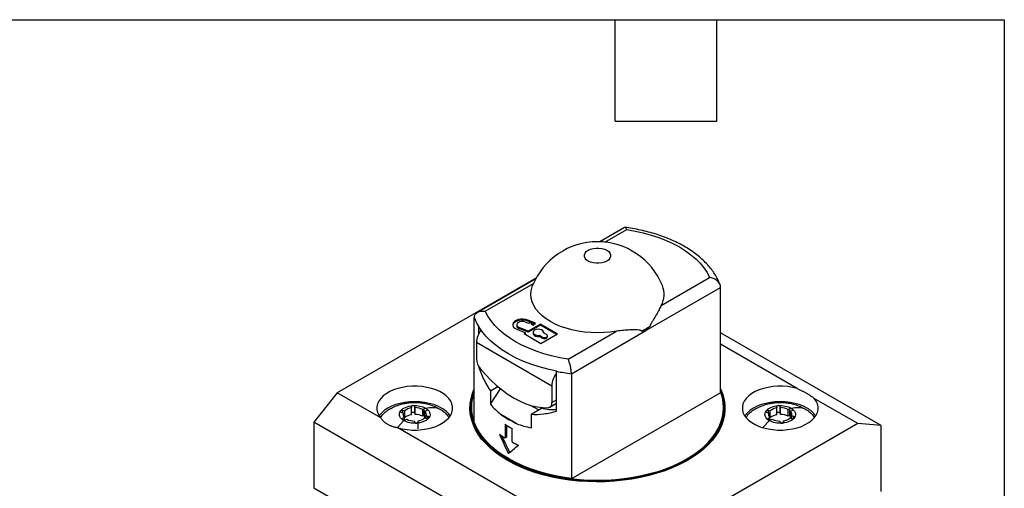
# Model space of a CAD drawing. Header units: millimetres. Extents: x 13 to 546, y 13 to 419.
# Tile 5 of 5: x 398 to 546, y 349 to 419. Entities that reach past the tile are written whole.
import ezdxf

# ---------------------------------------------------------------- set-up
doc = ezdxf.new("R2010")
doc.units = ezdxf.units.MM
doc.header["$LTSCALE"] = 2
doc.linetypes.add('SLD-Solid', pattern=[0])
doc.layers.add('TEXT', color=140, linetype='SLD-Solid', lineweight=25)

msp = doc.modelspace()

# ---------------------------------------------------------------- linework, layer by layer
for p, q in [((489.081, 387.941), (485.352, 385.789)), ((486.137, 385.735), (489.414, 387.626)), ((475.851, 380.406), (445.955, 363.147)), ((475.77, 380.257), (467.02, 375.205)), ((494.605, 376.254), (501.859, 380.442)), ((468.186, 375.372), (475.424, 379.55)), ((492.306, 372.477), (503.511, 378.946)), ((503.511, 363.247), (503.511, 378.946)), ((466.534, 358.718), (466.534, 374.418)), ((475.726, 373.579), (474.58, 374.043)), ((474.58, 373.88), (474.58, 374.043)), ((467.147, 373.139), (467.147, 371.908)), ((472.898, 373.357), (472.898, 373.194)), ((472.916, 372.672), (474.204, 372.151)), ((474.635, 372.4), (473.26, 372.955)), ((473.26, 372.792), (473.26, 372.955)), ((474.635, 372.236), (473.26, 372.792)), ((474.235, 373.759), (474.727, 373.561)), ((475.594, 373.47), (474.58, 373.88)), ((476.467, 373.457), (474.635, 372.4)), ((476.467, 373.294), (474.635, 372.236)), ((474.727, 373.561), (474.87, 373.679)), ((474.87, 373.679), (475.198, 373.546)), ((475.198, 373.546), (475.055, 373.428)), ((475.055, 373.428), (475.382, 373.296)), ((475.198, 373.383), (475.188, 373.374)), ((475.198, 373.383), (475.198, 373.546)), ((475.382, 373.296), (475.726, 373.579)), ((479.012, 371.988), (476.467, 373.457)), ((476.467, 373.294), (476.467, 373.457)), ((478.871, 371.906), (476.467, 373.294)), ((474.204, 372.151), (473.992, 372.029)), ((473.992, 372.029), (476.537, 370.559)), ((474.204, 371.988), (474.133, 371.947)), ((474.204, 371.988), (474.204, 372.151)), ((474.635, 372.236), (474.635, 372.4)), ((475.345, 372.214), (475.345, 372.051)), ((476.295, 371.76), (476.75, 371.498)), ((476.295, 371.597), (476.295, 371.76)), ((476.295, 371.597), (476.75, 371.335)), ((476.537, 370.559), (479.012, 371.988)), ((476.75, 371.335), (476.75, 371.498)), ((477.386, 371.865), (476.931, 372.128)), ((476.945, 372.12), (476.945, 372.214)), ((477.518, 371.518), (477.518, 371.682)), ((480.631, 368.187), (487.886, 372.375)), ((481.101, 366.009), (492.306, 372.477)), ((527.626, 358.219), (503.511, 372.14)), ((478.164, 364.15), (466.85, 370.681)), ((466.85, 370.681), (466.85, 368.196)), ((514.987, 363.79), (503.511, 370.415)), ((478.885, 360.41), (478.885, 366.363)), ((481.101, 366.009), (481.101, 350.309)), ((468.968, 363.44), (470.071, 364.077)), ((468.968, 361.412), (470.476, 363.743)), ((478.164, 364.15), (478.164, 361.665)), ((445.955, 363.147), (442.42, 358.749)), ((452.478, 359.382), (445.955, 363.147)), ((468.968, 363.44), (468.968, 361.412)), ((481.074, 350.234), (503.538, 363.202)), ((524.09, 358.535), (517.567, 362.3)), ((457.052, 361.041), (457.09, 360.871)), ((457.09, 359.85), (457.09, 360.871)), ((457.637, 360.912), (457.598, 361.082)), ((457.598, 360.061), (457.598, 361.082)), ((457.637, 359.891), (457.637, 360.912)), ((459.027, 360.739), (458.791, 360.635)), ((459.027, 359.718), (459.027, 360.739)), ((460.683, 361.023), (461.37, 360.698)), ((466.023, 360.841), (466.023, 359.46)), ((476.16, 360.571), (474.973, 361.255)), ((475.049, 359.929), (476.608, 360.829)), ((477.853, 360.978), (478.885, 361.574)), ((478.164, 361.665), (478.885, 362.081)), ((504.023, 359.46), (504.023, 360.841)), ((511.924, 361.041), (511.962, 360.871)), ((511.962, 359.85), (511.962, 360.871)), ((512.508, 360.912), (512.47, 361.082)), ((512.47, 360.061), (512.47, 361.082)), ((512.508, 359.891), (512.508, 360.912)), ((513.899, 360.739), (513.663, 360.635)), ((513.899, 359.718), (513.899, 360.739)), ((515.554, 361.023), (516.242, 360.698)), ((455.611, 360.205), (455.885, 360.139)), ((456.045, 359.423), (455.809, 359.319)), ((455.809, 359.088), (455.809, 359.319)), ((456.097, 360.433), (455.823, 360.499)), ((455.823, 360.154), (455.823, 360.499)), ((455.885, 359.665), (455.885, 360.139)), ((456.097, 359.412), (456.044, 359.425)), ((456.045, 359.04), (456.045, 359.423)), ((456.097, 359.412), (456.097, 360.433)), ((457.637, 359.891), (457.598, 360.061)), ((458.791, 359.614), (458.791, 360.635)), ((459.027, 359.718), (458.791, 359.614)), ((459.074, 359.37), (459.349, 359.304)), ((459.126, 360.382), (459.362, 360.487)), ((459.126, 359.362), (459.126, 360.382)), ((459.561, 359.598), (459.287, 359.664)), ((459.287, 359.319), (459.287, 359.664)), ((459.561, 359.305), (459.561, 359.598)), ((472.928, 358.499), (470.5, 359.901)), ((475.049, 359.929), (475.049, 357.902)), ((510.482, 360.205), (510.757, 360.139)), ((510.917, 359.423), (510.681, 359.319)), ((510.681, 359.088), (510.681, 359.319)), ((510.968, 360.433), (510.694, 360.499)), ((510.694, 360.154), (510.694, 360.499)), ((510.757, 359.665), (510.757, 360.139)), ((510.968, 359.412), (510.916, 359.425)), ((510.917, 359.04), (510.917, 359.423)), ((510.968, 359.412), (510.968, 360.433)), ((512.508, 359.891), (512.47, 360.061)), ((513.663, 359.614), (513.663, 360.635)), ((513.899, 359.718), (513.663, 359.614)), ((513.946, 359.37), (514.22, 359.304)), ((513.997, 360.382), (514.233, 360.487)), ((513.997, 359.362), (513.997, 360.382)), ((514.433, 359.598), (514.158, 359.664)), ((514.158, 359.319), (514.158, 359.664)), ((514.433, 359.305), (514.433, 359.598)), ((485.482, 333.89), (442.42, 358.749)), ((442.42, 358.749), (442.42, 348.858)), ((454.998, 357.957), (455.961, 358.963)), ((479.914, 343.543), (455.059, 357.892)), ((456.143, 359.066), (456.38, 359.17)), ((457.534, 358.892), (457.571, 358.722)), ((458.118, 358.763), (458.08, 358.933)), ((458.08, 358.66), (458.08, 358.933)), ((458.119, 357.722), (458.119, 358.742)), ((471.139, 358.419), (471.139, 356.378)), ((471.34, 358.295), (471.34, 356.494)), ((472.199, 355.765), (472.199, 357.807)), ((524.09, 358.535), (489.018, 338.288)), ((509.843, 357.929), (510.832, 358.963)), ((511.015, 359.066), (511.251, 359.17)), ((512.405, 358.892), (512.443, 358.722)), ((512.989, 358.763), (512.951, 358.933)), ((512.951, 358.66), (512.951, 358.933)), ((527.626, 358.219), (524.09, 358.535)), ((527.626, 348.328), (527.626, 358.219)), ((470.589, 356.737), (471.871, 354.147)), ((471.139, 356.378), (471.34, 356.494)), ((453.415, 342.511), (442.42, 348.858))]:
    msp.add_line(p, q)
at = {"flags": 128}
for points in [[(489.414, 387.626), (490.676, 387.407), (491.905, 387.132), (493.095, 386.805), (494.238, 386.427), (495.329, 386), (496.36, 385.527), (497.326, 385.01), (498.222, 384.452), (499.042, 383.856), (499.782, 383.227), (500.437, 382.567), (501.004, 381.88), (501.479, 381.17), (501.859, 380.442)], [(486.426, 384.523), (486.703, 384.323), (486.896, 384.091), (486.995, 383.841), (486.995, 383.585), (486.896, 383.335), (486.703, 383.103), (486.426, 382.903), (486.079, 382.743), (485.678, 382.632), (485.245, 382.574), (484.801, 382.574), (484.367, 382.632), (483.967, 382.743), (483.619, 382.903), (483.342, 383.103), (483.15, 383.335), (483.051, 383.585), (483.051, 383.841), (483.15, 384.091), (483.342, 384.323), (483.619, 384.523), (483.967, 384.683), (484.367, 384.794), (484.801, 384.851), (485.245, 384.851), (485.678, 384.794), (486.079, 384.683), (486.426, 384.523)], [(487.886, 372.375), (486.937, 372.24), (485.969, 372.16), (484.993, 372.134), (484.016, 372.163), (483.05, 372.247), (482.102, 372.385), (481.182, 372.576), (480.299, 372.818), (479.461, 373.109), (478.676, 373.445), (477.951, 373.825), (477.295, 374.243), (476.712, 374.696), (476.208, 375.18), (475.789, 375.689), (475.458, 376.22), (475.219, 376.768), (475.073, 377.326), (475.022, 377.889), (475.067, 378.453), (475.207, 379.012), (475.282, 379.213)], [(480.631, 368.187), (479.37, 368.407), (478.14, 368.681), (476.951, 369.008), (475.807, 369.386), (474.717, 369.813), (473.685, 370.287), (472.719, 370.804), (471.823, 371.362), (471.003, 371.957), (470.263, 372.587), (469.608, 373.247), (469.042, 373.934), (468.567, 374.643), (468.186, 375.372)], [(474.58, 374.043), (474.244, 374.144), (473.874, 374.191), (473.496, 374.182), (473.135, 374.116), (472.816, 373.999), (472.56, 373.837), (472.385, 373.644), (472.303, 373.43), (472.32, 373.212), (472.434, 373.004), (472.637, 372.819), (472.916, 372.672)], [(474.58, 373.88), (474.244, 373.981), (473.874, 374.028), (473.496, 374.018), (473.135, 373.953), (472.816, 373.835), (472.56, 373.674), (472.385, 373.48), (472.305, 373.276)], [(478.885, 366.363), (477.549, 366.66), (476.257, 367.016), (475.014, 367.427), (473.829, 367.891), (472.709, 368.405), (471.658, 368.967), (470.685, 369.573), (469.794, 370.22), (468.99, 370.904), (468.279, 371.621), (467.663, 372.368), (467.147, 373.139)], [(474.235, 373.759), (473.968, 373.831), (473.674, 373.846), (473.389, 373.802), (473.147, 373.704), (472.978, 373.565), (472.901, 373.4), (472.927, 373.23), (473.052, 373.076), (473.26, 372.955)], [(476.931, 372.128), (476.933, 372.295), (476.832, 372.451), (476.641, 372.577), (476.386, 372.655), (476.099, 372.675), (475.818, 372.635), (475.58, 372.541), (475.416, 372.403), (475.347, 372.241), (475.382, 372.075), (475.518, 371.928), (475.735, 371.818), (476.006, 371.759), (476.295, 371.76)], [(475.345, 372.051), (475.382, 371.912), (475.518, 371.765), (475.735, 371.654), (476.006, 371.596), (476.295, 371.597)], [(476.75, 371.498), (476.896, 371.442), (477.068, 371.422), (477.24, 371.442), (477.386, 371.498), (477.484, 371.582), (477.518, 371.682), (477.484, 371.781), (477.386, 371.865)], [(476.75, 371.335), (476.896, 371.278), (477.068, 371.259), (477.24, 371.278), (477.386, 371.335), (477.484, 371.419), (477.518, 371.518)], [(467.4, 366.805), (468.195, 365.89), (469.021, 365.036), (469.871, 364.25), (470.739, 363.535), (471.62, 362.898), (472.507, 362.344), (473.394, 361.874), (474.275, 361.494), (475.143, 361.206), (475.993, 361.011), (476.819, 360.912), (477.614, 360.909)], [(455.059, 357.892), (455.748, 357.727), (456.468, 357.615), (457.208, 357.558), (457.953, 357.557), (458.693, 357.613), (459.414, 357.724), (460.103, 357.889), (460.75, 358.104), (461.342, 358.365), (461.87, 358.67), (462.324, 359.011), (462.698, 359.384), (462.984, 359.782), (463.177, 360.198), (463.275, 360.625), (463.275, 361.055), (463.178, 361.482), (462.985, 361.898), (462.7, 362.296), (462.327, 362.669), (461.873, 363.011), (461.345, 363.315), (460.753, 363.577), (460.107, 363.792), (459.418, 363.957), (458.697, 364.069), (457.958, 364.125), (457.212, 364.124), (456.472, 364.068), (455.752, 363.956), (455.063, 363.791), (454.417, 363.576), (453.826, 363.313), (453.299, 363.009), (452.845, 362.667), (452.473, 362.294), (452.188, 361.896), (451.995, 361.48), (451.899, 361.053), (451.9, 360.622), (451.998, 360.195), (452.192, 359.779), (452.478, 359.382)], [(471.482, 353.024), (470.56, 353.595), (469.711, 354.202), (468.938, 354.842), (468.245, 355.512), (467.635, 356.208), (467.113, 356.928), (466.679, 357.667), (466.337, 358.422), (466.088, 359.189), (465.933, 359.964), (465.874, 360.744), (465.909, 361.524), (466.04, 362.3), (466.266, 363.07), (466.534, 363.721)], [(503.511, 363.721), (503.549, 363.639), (503.845, 362.878), (504.047, 362.107), (504.154, 361.329), (504.166, 360.548), (504.083, 359.77), (503.904, 358.996), (503.632, 358.232), (503.267, 357.481), (502.811, 356.746), (502.266, 356.032), (501.635, 355.342), (500.922, 354.679), (500.129, 354.047), (499.262, 353.449), (498.323, 352.887), (497.318, 352.365), (496.251, 351.886), (495.129, 351.451), (493.957, 351.063), (492.74, 350.723), (491.484, 350.434), (490.196, 350.197), (488.883, 350.013), (487.55, 349.883), (486.205, 349.807), (484.854, 349.786), (483.503, 349.821), (482.161, 349.91), (480.832, 350.054), (479.524, 350.251), (478.244, 350.502), (476.998, 350.804), (475.791, 351.155), (474.631, 351.555), (473.522, 352.002), (472.471, 352.492), (471.482, 353.024)], [(514.987, 363.79), (514.298, 363.956), (513.577, 364.068), (512.838, 364.124), (512.092, 364.125), (511.352, 364.069), (510.632, 363.958), (509.942, 363.794), (509.296, 363.579), (508.704, 363.317), (508.176, 363.012), (507.721, 362.671), (507.348, 362.298), (507.062, 361.9), (506.869, 361.485), (506.771, 361.058), (506.771, 360.627), (506.868, 360.2), (507.061, 359.784), (507.346, 359.386), (507.719, 359.013), (508.173, 358.672), (508.7, 358.367), (509.292, 358.105), (509.938, 357.89), (510.628, 357.725), (511.348, 357.614), (512.088, 357.558), (512.834, 357.558), (513.573, 357.614), (514.294, 357.726), (514.983, 357.891), (515.628, 358.106), (516.22, 358.369), (516.747, 358.673), (517.201, 359.015), (517.573, 359.388), (517.858, 359.786), (518.05, 360.203), (518.147, 360.63), (518.146, 361.06), (518.048, 361.487), (517.854, 361.903), (517.567, 362.3)], [(503.511, 363.369), (503.589, 363.173), (503.829, 362.402), (503.974, 361.624), (504.023, 360.841), (503.974, 360.059), (503.829, 359.28), (503.589, 358.51), (503.253, 357.751), (502.825, 357.008), (502.306, 356.285), (501.699, 355.584), (501.007, 354.911), (500.233, 354.268), (499.382, 353.658), (498.458, 353.085), (497.465, 352.552), (496.409, 352.06), (495.295, 351.614), (494.128, 351.214), (492.916, 350.864), (491.663, 350.564), (490.376, 350.317), (489.062, 350.123), (487.727, 349.984), (486.378, 349.901), (485.023, 349.873), (483.667, 349.901), (482.319, 349.984), (480.984, 350.123), (479.67, 350.317), (478.383, 350.564), (477.13, 350.864), (475.917, 351.214), (474.751, 351.614), (473.636, 352.06), (472.58, 352.552), (471.588, 353.085), (470.664, 353.658), (469.812, 354.268), (469.039, 354.911), (468.347, 355.584), (467.74, 356.285), (467.221, 357.008), (466.792, 357.751), (466.457, 358.51), (466.216, 359.28), (466.071, 360.059), (466.023, 360.841), (466.071, 361.624), (466.216, 362.402), (466.457, 363.173), (466.534, 363.369)], [(481.074, 350.234), (482.399, 350.099), (483.738, 350.019), (485.083, 349.994), (486.428, 350.024), (487.766, 350.109), (489.09, 350.249), (490.393, 350.443), (491.67, 350.689), (492.912, 350.988), (494.115, 351.337), (495.272, 351.734), (496.377, 352.177), (497.425, 352.665), (498.41, 353.195), (499.327, 353.763), (500.172, 354.368), (500.94, 355.006), (501.628, 355.674), (502.232, 356.368), (502.749, 357.086), (503.177, 357.822), (503.513, 358.575), (503.755, 359.339), (503.902, 360.111), (503.955, 360.888), (503.911, 361.664), (503.772, 362.437), (503.538, 363.202)], [(461.618, 360.841), (461.057, 361.124), (460.437, 361.364), (459.768, 361.554), (459.062, 361.692), (458.331, 361.776), (457.587, 361.804), (456.843, 361.776), (456.112, 361.692), (455.406, 361.554), (454.737, 361.364), (454.117, 361.124), (453.557, 360.841), (453.065, 360.517), (452.651, 360.159), (452.321, 359.773), (452.255, 359.678)], [(459.362, 360.487), (459.433, 360.533), (459.467, 360.592), (459.46, 360.654), (459.413, 360.709), (459.333, 360.75), (459.231, 360.77), (459.124, 360.766), (459.028, 360.739)], [(466.097, 360.361), (466.073, 360.912), (466.083, 361.263)], [(503.933, 361.624), (503.973, 360.912), (503.963, 360.566)], [(516.489, 360.841), (515.928, 361.124), (515.309, 361.364), (514.64, 361.554), (513.934, 361.692), (513.203, 361.776), (512.459, 361.804), (511.715, 361.776), (510.983, 361.692), (510.277, 361.554), (509.609, 361.364), (508.989, 361.124), (508.428, 360.841), (507.936, 360.517), (507.522, 360.159), (507.192, 359.773), (507.127, 359.678)], [(514.233, 360.487), (514.304, 360.533), (514.339, 360.592), (514.332, 360.654), (514.285, 360.709), (514.204, 360.75), (514.102, 360.77), (513.995, 360.766), (513.899, 360.739)], [(455.809, 359.319), (455.772, 359.299), (455.741, 359.275), (455.719, 359.249), (455.705, 359.221), (455.701, 359.191), (455.706, 359.162), (455.721, 359.134), (455.744, 359.108)], [(457.598, 360.061), (457.564, 360.12), (457.493, 360.167), (457.397, 360.194), (457.29, 360.198), (457.188, 360.179), (457.108, 360.138), (457.09, 360.123)], [(459.126, 359.746), (459.124, 359.745), (459.028, 359.718)], [(459.349, 359.304), (459.454, 359.292), (459.559, 359.304), (459.648, 359.338), (459.708, 359.389), (459.73, 359.45), (459.709, 359.511), (459.65, 359.563), (459.561, 359.597)], [(471.62, 353.178), (470.701, 353.748), (469.853, 354.356), (469.081, 354.997), (468.391, 355.669), (467.785, 356.367), (467.268, 357.089), (466.84, 357.83), (466.506, 358.586), (466.266, 359.355), (466.121, 360.131), (466.097, 360.361)], [(510.681, 359.319), (510.643, 359.299), (510.613, 359.275), (510.59, 359.249), (510.577, 359.221), (510.573, 359.191), (510.578, 359.162), (510.592, 359.134), (510.616, 359.108)], [(513.997, 359.746), (513.995, 359.745), (513.899, 359.718)], [(514.22, 359.304), (514.325, 359.292), (514.431, 359.304), (514.52, 359.338), (514.58, 359.389), (514.601, 359.45), (514.581, 359.511), (514.521, 359.563), (514.432, 359.597)], [(457.891, 358.586), (457.942, 358.594), (457.989, 358.607), (458.031, 358.626), (458.066, 358.648), (458.093, 358.674), (458.11, 358.703), (458.119, 358.732), (458.117, 358.763)], [(481.101, 350.309), (479.78, 350.5), (478.486, 350.745), (477.227, 351.043), (476.008, 351.393), (474.835, 351.792), (473.716, 352.24), (472.655, 352.732), (471.658, 353.267), (470.731, 353.843), (469.878, 354.455), (469.103, 355.101), (468.411, 355.778), (467.805, 356.482), (467.289, 357.209), (466.864, 357.956), (466.534, 358.718)], [(512.763, 358.586), (512.813, 358.594), (512.86, 358.607), (512.902, 358.626), (512.937, 358.648), (512.964, 358.674), (512.982, 358.703), (512.99, 358.732), (512.988, 358.763)], [(501.197, 355.212), (500.965, 354.997), (500.193, 354.356), (499.344, 353.748), (498.422, 353.176), (497.432, 352.644), (496.379, 352.154), (495.268, 351.709), (494.105, 351.31), (492.895, 350.961), (491.645, 350.662), (490.362, 350.415), (489.051, 350.222), (487.72, 350.084), (486.375, 350), (485.023, 349.972), (483.671, 350), (482.326, 350.084), (480.995, 350.222), (479.684, 350.415), (478.4, 350.662), (477.151, 350.961), (475.941, 351.31), (474.778, 351.709), (473.666, 352.154), (472.613, 352.644), (471.623, 353.176), (471.62, 353.178)]]:
    msp.add_lwpolyline(points, dxfattribs=at)
for centre, radius, start, end in [((485.023, 375.294), 10.5, 21.91529, 158.08471), ((491.532, 377.903), 3.487, 331.77318, 22.06044), ((473.754, 377.091), 7.699, 200.31906, 210.8892), ((470.149, 370.548), 3.302, 142.57041, 177.68459), ((473.374, 373.259), 0.481, 187.78909, 256.29579), ((487.442, 381.149), 9.702, 295.67823, 304.3164), ((469.157, 368.304), 2.31, 182.68069, 220.4653), ((481.531, 363.994), 3.371, 141.71822, 177.34829), ((484.787, 396.202), 30.418, 258.81287, 263.03992), ((472.586, 360.923), 6.492, 158.77264, 200.56242), ((457.347, 358.944), 1.944, 97.59336, 130.02735), ((457.358, 360.95), 0.274, 28.75993, 100.23093), ((457.639, 358.38), 2.532, 62.94069, 90.06229), ((459.872, 357.578), 3.7, 34.56432, 61.84746), ((478.291, 367.703), 7.076, 256.24139, 274.81422), ((477.518, 361.556), 0.655, 278.43384, 9.49628), ((512.219, 358.944), 1.944, 97.59336, 130.02735), ((512.229, 360.95), 0.274, 28.75993, 100.23093), ((512.511, 358.38), 2.532, 62.94069, 90.06229), ((514.743, 357.578), 3.7, 34.56432, 61.84746), ((455.717, 360.131), 0.382, 73.9411, 129.41444), ((456.493, 359.899), 0.653, 158.44938, 226.79539), ((457.347, 357.923), 1.944, 97.59336, 130.02735), ((457.639, 357.359), 2.532, 62.94069, 90.06229), ((457.824, 360.864), 1.948, 277.55, 309.94429), ((458.68, 359.905), 0.653, 338.32142, 46.92335), ((480.586, 374.569), 17.801, 235.48615, 244.51922), ((495.92, 361.33), 8.079, 310.7784, 354.57438), ((510.588, 360.131), 0.382, 73.9411, 129.41444), ((511.364, 359.899), 0.653, 158.44938, 226.79539), ((512.219, 357.923), 1.944, 97.59336, 130.02735), ((512.511, 357.359), 2.532, 62.94069, 90.06229), ((512.695, 360.864), 1.948, 277.55, 309.94429), ((513.551, 359.905), 0.653, 338.32142, 46.92335), ((457.533, 361.422), 2.529, 242.87746, 270.0197), ((457.814, 358.857), 0.278, 208.98071, 281.118), ((480.571, 373.533), 17.816, 238.03299, 241.97239), ((512.404, 361.422), 2.529, 242.87746, 270.0197), ((512.686, 358.857), 0.278, 208.98071, 281.118), ((479.565, 369.876), 15.913, 234.47519, 238.02401), ((481.504, 373.234), 19.792, 241.95794, 245.02634)]:
    msp.add_arc(centre, radius, start, end)
for points, knots in [([(489.414, 387.626), (489.414, 387.628), (489.362, 387.737), (489.263, 387.893), (489.149, 387.984), (489.102, 387.939), (489.089, 387.927)], [0, 0, 0, 0, 0.0063472, 0.4496563, 0.8563818, 1, 1, 1, 1]), ([(503.441, 379.306), (503.399, 379.419), (503.259, 379.789), (502.959, 380.402), (502.516, 381.137), (501.99, 381.852), (501.386, 382.543), (500.704, 383.207), (499.949, 383.841), (499.124, 384.441), (498.234, 385.004), (497.284, 385.528), (496.278, 386.009), (495.222, 386.447), (494.122, 386.839), (492.981, 387.185), (491.806, 387.483), (490.602, 387.731), (489.709, 387.88), (489.22, 387.944), (489.145, 387.954)], [0, 0, 0, 0, 0.0253209, 0.0831117, 0.1413405, 0.2002392, 0.259771, 0.3198442, 0.3803353, 0.4411144, 0.5020651, 0.5630942, 0.6241223, 0.6851075, 0.7460295, 0.8068801, 0.8676593, 0.9283726, 0.9890289, 1, 1, 1, 1]), ([(503.511, 378.946), (503.511, 379.033), (503.499, 379.12), (503.452, 379.295), (503.416, 379.384), (503.279, 379.637), (503.146, 379.795), (502.676, 380.2), (502.264, 380.379), (501.859, 380.442)], [0, 0, 0, 0, 0.125, 0.125, 0.25, 0.25, 0.5, 0.5, 1, 1, 1, 1]), ([(494.605, 376.254), (494.5, 376.051), (494.386, 375.829), (494.138, 375.357), (494.003, 375.108), (493.709, 374.589), (493.549, 374.32), (493.298, 373.904), (493.212, 373.763), (493.084, 373.544), (493.042, 373.47), (492.983, 373.352), (492.964, 373.312), (492.931, 373.227), (492.916, 373.182), (492.911, 373.136)], [0, 0, 0, 0, 0.25, 0.25, 0.5, 0.5, 0.75, 0.75, 0.875, 0.875, 0.9375, 0.9375, 0.96875, 0.96875, 1, 1, 1, 1]), ([(466.534, 374.418), (466.534, 374.505), (466.546, 374.588), (466.594, 374.746), (466.63, 374.823), (466.767, 375.029), (466.899, 375.143), (467.369, 375.391), (467.781, 375.435), (468.186, 375.372)], [0, 0, 0, 0, 0.125, 0.125, 0.25, 0.25, 0.5, 0.5, 1, 1, 1, 1]), ([(491.646, 372.405), (491.627, 372.438), (491.598, 372.457), (491.538, 372.488), (491.506, 372.499), (491.407, 372.526), (491.337, 372.536), (491.126, 372.56), (490.98, 372.567), (490.533, 372.579), (490.22, 372.576), (489.581, 372.555), (489.253, 372.537), (488.582, 372.477), (488.238, 372.436), (487.886, 372.375)], [0, 0, 0, 0, 0.03125, 0.03125, 0.0625, 0.0625, 0.125, 0.125, 0.25, 0.25, 0.5, 0.5, 0.75, 0.75, 1, 1, 1, 1]), ([(481.101, 366.009), (481.101, 366.096), (481.097, 366.188), (481.083, 366.382), (481.072, 366.485), (481.032, 366.794), (480.993, 367.006), (480.857, 367.604), (480.741, 367.953), (480.631, 368.187)], [0, 0, 0, 0, 0.125, 0.125, 0.25, 0.25, 0.5, 0.5, 1, 1, 1, 1]), ([(467.147, 367.186), (467.366, 366.491), (467.623, 365.83), (468.225, 364.579), (468.571, 363.989), (468.968, 363.44)], [0, 0, 0, 0, 0.5, 0.5, 1, 1, 1, 1]), ([(514.987, 363.79), (515.056, 363.759), (515.194, 363.695), (515.396, 363.6), (515.592, 363.504), (515.783, 363.409), (515.968, 363.313), (516.148, 363.217), (516.322, 363.122), (516.433, 363.058), (516.489, 363.026)], [0, 0, 0, 0, 0.1268882, 0.2526973, 0.3776922, 0.5021432, 0.6263241, 0.7505105, 0.8749779, 1, 1, 1, 1]), ([(516.489, 363.026), (516.543, 362.995), (516.652, 362.931), (516.806, 362.837), (516.953, 362.745), (517.091, 362.653), (517.222, 362.563), (517.346, 362.474), (517.462, 362.386), (517.532, 362.329), (517.567, 362.3)], [0, 0, 0, 0, 0.12502216, 0.2494896, 0.373676, 0.4978569, 0.62230789, 0.74730278, 0.8731118, 1, 1, 1, 1]), ([(452.477, 359.383), (452.523, 359.482), (452.661, 359.779), (453.105, 360.229), (453.708, 360.676), (454.202, 360.893), (454.411, 360.985)], [0, 0, 0, 0, 0.1536115, 0.4623267, 0.7725791, 1, 1, 1, 1]), ([(460.71, 361.022), (460.407, 361.137), (459.86, 361.346), (459.09, 361.521), (458.468, 361.612), (457.893, 361.654), (457.259, 361.655), (456.572, 361.597), (455.847, 361.469), (455.115, 361.279), (454.623, 361.083), (454.361, 360.978)], [0, 0, 0, 0, 0.1487737, 0.2678114, 0.3612164, 0.4372369, 0.5314856, 0.6541118, 0.7534699, 0.8683097, 1, 1, 1, 1]), ([(455.474, 360.426), (455.629, 360.635), (455.879, 360.82), (456.505, 361.096), (456.88, 361.186), (457.27, 361.217)], [0, 0, 0, 0, 0.5, 0.5, 1, 1, 1, 1]), ([(457.27, 361.217), (457.203, 361.209), (457.142, 361.186), (457.062, 361.122), (457.044, 361.08), (457.053, 361.041)], [0, 0, 0, 0, 0.5, 0.5, 1, 1, 1, 1]), ([(457.309, 361.22), (457.654, 361.244), (458.009, 361.223), (458.666, 361.092), (458.968, 360.983), (459.213, 360.841)], [0, 0, 0, 0, 0.5, 0.5, 1, 1, 1, 1]), ([(459.213, 360.841), (459.365, 360.753), (459.493, 360.655), (459.701, 360.44), (459.778, 360.324), (459.875, 360.086), (459.895, 359.961), (459.874, 359.716), (459.834, 359.593), (459.698, 359.361), (459.602, 359.25), (459.359, 359.047), (459.216, 358.956), (458.885, 358.799), (458.703, 358.735), (458.313, 358.636), (458.104, 358.602), (457.891, 358.586)], [0, 0, 0, 0, 0.125, 0.125, 0.25, 0.25, 0.375, 0.375, 0.5, 0.5, 0.625, 0.625, 0.75, 0.75, 0.875, 0.875, 1, 1, 1, 1]), ([(461.37, 360.698), (461.607, 360.544), (462.079, 360.236), (462.509, 359.783), (462.646, 359.491), (462.689, 359.397)], [0, 0, 0, 0, 0.4051885, 0.8087286, 1, 1, 1, 1]), ([(507.368, 359.42), (507.408, 359.506), (507.541, 359.791), (507.977, 360.229), (508.58, 360.676), (509.073, 360.893), (509.282, 360.985)], [0, 0, 0, 0, 0.137075, 0.4518219, 0.7681358, 1, 1, 1, 1]), ([(515.582, 361.022), (515.278, 361.137), (514.731, 361.346), (513.961, 361.521), (513.339, 361.612), (512.764, 361.654), (512.13, 361.655), (511.443, 361.597), (510.719, 361.469), (509.986, 361.279), (509.495, 361.083), (509.232, 360.978)], [0, 0, 0, 0, 0.1487737, 0.2678114, 0.3612164, 0.4372369, 0.5314856, 0.6541118, 0.7534699, 0.8683097, 1, 1, 1, 1]), ([(510.346, 360.426), (510.501, 360.635), (510.751, 360.82), (511.377, 361.096), (511.752, 361.186), (512.142, 361.217)], [0, 0, 0, 0, 0.5, 0.5, 1, 1, 1, 1]), ([(512.142, 361.217), (512.075, 361.209), (512.013, 361.186), (511.933, 361.122), (511.915, 361.08), (511.924, 361.041)], [0, 0, 0, 0, 0.5, 0.5, 1, 1, 1, 1]), ([(512.181, 361.22), (512.526, 361.244), (512.88, 361.223), (513.537, 361.092), (513.839, 360.983), (514.085, 360.841)], [0, 0, 0, 0, 0.5, 0.5, 1, 1, 1, 1]), ([(514.085, 360.841), (514.386, 360.667), (514.602, 360.444), (514.795, 359.965), (514.774, 359.709), (514.5, 359.243), (514.249, 359.033), (513.591, 358.721), (513.185, 358.619), (512.763, 358.586)], [0, 0, 0, 0, 0.25, 0.25, 0.5, 0.5, 0.75, 0.75, 1, 1, 1, 1]), ([(516.242, 360.698), (516.478, 360.544), (516.95, 360.236), (517.376, 359.788), (517.51, 359.502), (517.552, 359.415)], [0, 0, 0, 0, 0.41019329, 0.81871785, 1, 1, 1, 1]), ([(453.557, 358.373), (453.502, 358.405), (453.393, 358.47), (453.24, 358.578), (453.093, 358.693), (452.954, 358.815), (452.823, 358.945), (452.7, 359.083), (452.584, 359.228), (452.514, 359.33), (452.478, 359.382)], [0, 0, 0, 0, 0.1250221, 0.2494896, 0.3736759, 0.4978568, 0.6223078, 0.7473027, 0.8731118, 1, 1, 1, 1]), ([(455.744, 359.108), (455.509, 359.289), (455.356, 359.506), (455.255, 359.956), (455.307, 360.188), (455.454, 360.399)], [0, 0, 0, 0, 0.5, 0.5, 1, 1, 1, 1]), ([(455.454, 360.399), (455.434, 360.361), (455.439, 360.32), (455.497, 360.249), (455.549, 360.22), (455.611, 360.205)], [0, 0, 0, 0, 0.5, 0.5, 1, 1, 1, 1]), ([(475.049, 359.929), (475.69, 359.879), (476.33, 359.9), (477.61, 360.064), (478.249, 360.208), (478.885, 360.41)], [0, 0, 0, 0, 0.5, 0.5, 1, 1, 1, 1]), ([(510.615, 359.108), (510.38, 359.289), (510.228, 359.506), (510.127, 359.956), (510.179, 360.188), (510.325, 360.399)], [0, 0, 0, 0, 0.5, 0.5, 1, 1, 1, 1]), ([(510.325, 360.399), (510.306, 360.361), (510.311, 360.32), (510.368, 360.249), (510.42, 360.22), (510.483, 360.205)], [0, 0, 0, 0, 0.5, 0.5, 1, 1, 1, 1]), ([(512.47, 360.061), (512.461, 360.082), (512.443, 360.122), (512.369, 360.17), (512.271, 360.198), (512.16, 360.203), (512.058, 360.182), (511.987, 360.15), (511.967, 360.125), (511.962, 360.118)], [0, 0, 0, 0, 0.1572312, 0.3144623, 0.4716935, 0.6289246, 0.7861558, 0.9433869, 1, 1, 1, 1]), ([(455.059, 357.892), (454.99, 357.901), (454.852, 357.919), (454.65, 357.957), (454.454, 358.004), (454.263, 358.06), (454.077, 358.124), (453.898, 358.198), (453.723, 358.28), (453.612, 358.342), (453.557, 358.373)], [0, 0, 0, 0, 0.12688824, 0.2526973, 0.3776922, 0.5021432, 0.6263241, 0.75051048, 0.87497788, 1, 1, 1, 1]), ([(455.773, 359.086), (455.819, 359.057), (455.884, 359.038), (456.019, 359.031), (456.089, 359.043), (456.143, 359.067)], [0, 0, 0, 0, 0.5, 0.5, 1, 1, 1, 1]), ([(457.868, 358.584), (457.522, 358.56), (457.167, 358.581), (456.509, 358.712), (456.207, 358.821), (455.961, 358.963)], [0, 0, 0, 0, 0.5, 0.5, 1, 1, 1, 1]), ([(466.507, 358.643), (466.514, 358.652), (466.519, 358.662), (466.524, 358.673), (466.528, 358.683), (466.531, 358.693), (466.533, 358.703), (466.534, 358.709), (466.534, 358.714), (466.534, 358.718)], [0, 0, 0, 0, 0.000033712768, 0.000033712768, 0.000033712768, 0.000067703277, 0.000067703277, 0.000067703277, 0.000084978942, 0.000084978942, 0.000084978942, 0.000084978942]), ([(510.644, 359.086), (510.69, 359.057), (510.755, 359.038), (510.891, 359.031), (510.96, 359.043), (511.014, 359.067)], [0, 0, 0, 0, 0.5, 0.5, 1, 1, 1, 1]), ([(512.739, 358.584), (512.394, 358.56), (512.039, 358.581), (511.38, 358.712), (511.078, 358.821), (510.832, 358.963)], [0, 0, 0, 0, 0.5, 0.5, 1, 1, 1, 1]), ([(481.101, 350.309), (481.101, 350.301), (481.099, 350.292), (481.097, 350.283), (481.095, 350.274), (481.091, 350.265), (481.087, 350.256), (481.083, 350.249), (481.079, 350.241), (481.074, 350.234)], [0, 0, 0, 0, 0.000029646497, 0.000029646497, 0.000029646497, 0.000059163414, 0.000059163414, 0.000059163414, 0.000084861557, 0.000084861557, 0.000084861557, 0.000084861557])]:
    msp.add_open_spline(points, degree=3, knots=knots)
for points in [[(492.306, 372.477), (492.517, 372.692), (492.719, 372.912), (492.911, 373.136)], [(491.646, 372.405), (491.875, 372.425), (492.095, 372.449), (492.306, 372.477)], [(503.538, 363.202), (503.522, 363.208), (503.511, 363.223), (503.511, 363.247)], [(457.289, 361.219), (457.283, 361.218), (457.277, 361.218), (457.27, 361.217)], [(457.309, 361.22), (457.302, 361.22), (457.296, 361.219), (457.289, 361.219)], [(459.213, 360.841), (460.021, 361.028), (460.74, 360.98), (461.37, 360.698)], [(468.968, 361.412), (469.429, 360.848), (469.941, 360.343), (470.5, 359.901)], [(512.161, 361.219), (512.155, 361.218), (512.148, 361.218), (512.142, 361.217)], [(512.181, 361.22), (512.174, 361.22), (512.167, 361.219), (512.161, 361.219)], [(514.085, 360.841), (514.892, 361.028), (515.611, 360.98), (516.242, 360.698)], [(455.463, 360.412), (455.459, 360.408), (455.457, 360.403), (455.454, 360.399)], [(455.474, 360.426), (455.47, 360.422), (455.466, 360.417), (455.463, 360.412)], [(510.334, 360.412), (510.331, 360.408), (510.328, 360.403), (510.325, 360.399)], [(510.346, 360.426), (510.341, 360.422), (510.338, 360.417), (510.334, 360.412)], [(455.744, 359.108), (455.748, 359.104), (455.753, 359.1), (455.758, 359.096)], [(455.758, 359.096), (455.763, 359.093), (455.768, 359.089), (455.773, 359.086)], [(455.961, 358.963), (455.894, 359.002), (455.831, 359.043), (455.773, 359.086)], [(457.868, 358.584), (457.872, 358.584), (457.876, 358.585), (457.88, 358.585)], [(457.88, 358.585), (457.884, 358.585), (457.887, 358.586), (457.891, 358.586)], [(472.928, 358.499), (473.599, 358.231), (474.308, 358.031), (475.049, 357.902)], [(510.616, 359.108), (510.62, 359.104), (510.624, 359.1), (510.629, 359.096)], [(510.629, 359.096), (510.634, 359.093), (510.639, 359.089), (510.644, 359.086)], [(510.832, 358.963), (510.765, 359.002), (510.702, 359.043), (510.644, 359.086)], [(512.739, 358.584), (512.743, 358.584), (512.747, 358.585), (512.751, 358.585)], [(512.751, 358.585), (512.755, 358.585), (512.759, 358.586), (512.763, 358.586)], [(470.319, 356.925), (470.739, 355.947), (471.186, 354.979), (471.658, 354.024)], [(471.658, 354.024), (472.131, 354.433), (472.628, 354.857), (473.148, 355.292)]]:
    msp.add_open_spline(points, degree=3)
at = {"layer": 'TEXT'}
for p, q in [((12.7, 419.1), (546.1, 419.1)), ((487.68, 403.86), (487.68, 419.1)), ((502.92, 403.86), (502.92, 419.1)), ((546.1, 419.1), (546.1, 12.7)), ((487.68, 403.86), (502.92, 403.86))]:
    msp.add_line(p, q, dxfattribs=at)

doc.saveas('drawing.dxf')
